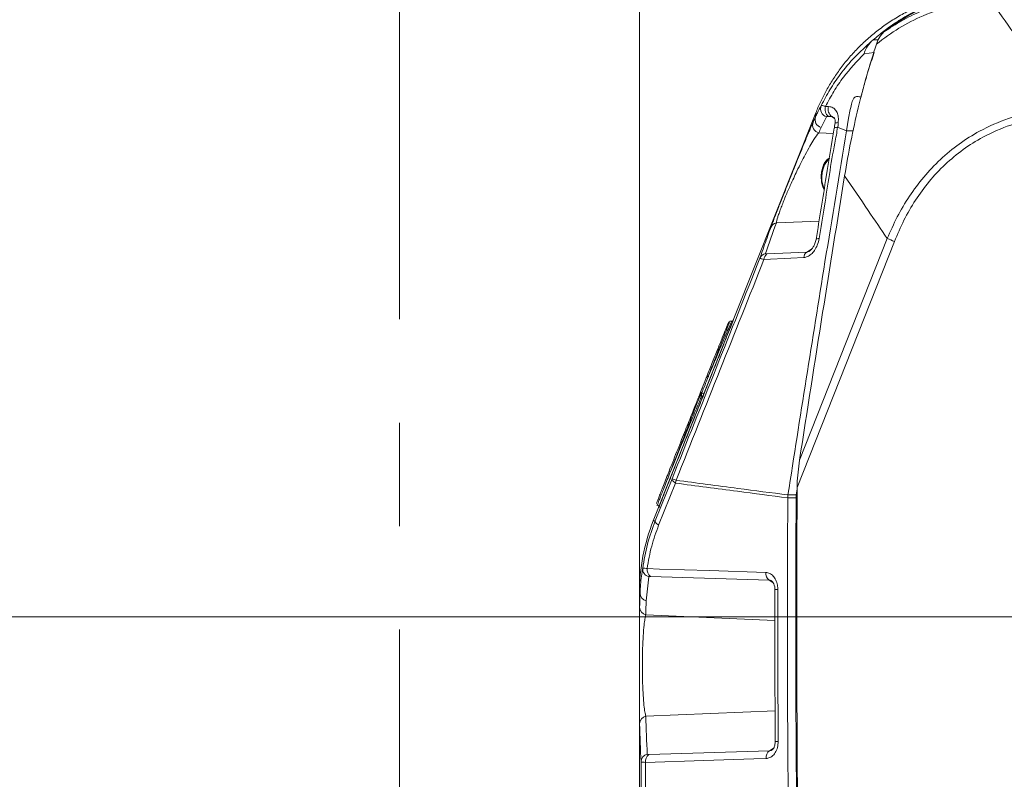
# Model space of a CAD drawing. Header units: millimetres. Extents: x 0 to 8410, y 0 to 5940.
# Tile 50 of 256: x 1108 to 1350, y 3108 to 3295. Entities that reach past the tile are written whole.
import ezdxf

# ---------------------------------------------------------------- set-up
doc = ezdxf.new("R2010")
doc.units = ezdxf.units.MM
doc.header["$LTSCALE"] = 10
doc.linetypes.add('CENTERX2', pattern=[20.32, 12.7, -2.54, 2.54, -2.54])
doc.styles.add('SLDTEXTSTYLE0', font='TXT', dxfattribs={"width": 0.605})
doc.dimstyles.new('SLDDIMSTYLE0', dxfattribs={"dimtxt": 50, "dimasz": 50, "dimexe": 0, "dimexo": 0.0625, "dimgap": 12.5, "dimtad": 1, "dimtoh": 1, "dimdec": 1, "dimrnd": 1e-09, "dimzin": 12, "dimdsep": 46, "dimtxsty": 'SLDTEXTSTYLE0', "dimsah": 1, "dimcen": 0.09, "dimadec": 0, "dimazin": 0, "dimtfac": 1, "dimtofl": 0, "dimtmove": 0, "dimatfit": 3, "dimfxl": 0, "dimfrac": 2, "dimtolj": 1, "dimtzin": 12, "dimarcsym": 0})

# ---------------------------------------------------------------- blocks, each defined once
blk = doc.blocks.new('*D5')
at = {"color": 7, "linetype": 'Continuous', "lineweight": 0}
for p, q in [((1260.19, 3153.84), (1260.19, 3562.48)), ((2846.19, 3209.54), (2846.19, 3562.48)), ((1260.19, 3547.48), (2846.19, 3547.48))]:
    blk.add_line(p, q, dxfattribs=at)
for points in [[(1260.19, 3547.48), (1310.19, 3539.98), (1310.19, 3554.98)], [(2846.19, 3547.48), (2796.19, 3554.98), (2796.19, 3539.98)]]:
    blk.add_solid(points, dxfattribs=at)
at = {"color": 7, "linetype": 'Continuous', "lineweight": 0, "insert": (1976.81, 3611.93), "char_height": 50, "attachment_point": 1, "style": 'SLDTEXTSTYLE0'}
blk.add_mtext('1586', dxfattribs=at)
blk = doc.blocks.new('*D6')
at = {"color": 7, "linetype": 'Continuous', "lineweight": 0}
for p, q in [((1398.8, 3148.04), (715.54, 3148.04)), ((730.54, 2973.04), (730.54, 3148.04)), ((1441.19, 2973.04), (715.54, 2973.04))]:
    blk.add_line(p, q, dxfattribs=at)
for points in [[(730.54, 3148.04), (723.04, 3098.04), (738.04, 3098.04)], [(730.54, 2973.04), (738.04, 3023.04), (723.04, 3023.04)]]:
    blk.add_solid(points, dxfattribs=at)
at = {"color": 7, "linetype": 'Continuous', "lineweight": 0, "insert": (666.09, 3003.26), "char_height": 50, "attachment_point": 1, "rotation": 90, "style": 'SLDTEXTSTYLE0'}
blk.add_mtext('175', dxfattribs=at)
blk = doc.blocks.new('*D9')
at = {"color": 7, "linetype": 'Continuous', "lineweight": 0}
for p, q in [((1441.19, 3305.04), (615.54, 3305.04)), ((630.54, 3305.04), (630.54, 1383.04)), ((1102.29, 1383.04), (615.54, 1383.04))]:
    blk.add_line(p, q, dxfattribs=at)
for points in [[(630.54, 3305.04), (623.04, 3255.04), (638.04, 3255.04)], [(630.54, 1383.04), (638.04, 1433.04), (623.04, 1433.04)]]:
    blk.add_solid(points, dxfattribs=at)
at = {"color": 7, "linetype": 'Continuous', "lineweight": 0, "insert": (566.09, 2267.66), "char_height": 50, "attachment_point": 1, "rotation": 90, "style": 'SLDTEXTSTYLE0'}
blk.add_mtext('1922', dxfattribs=at)

msp = doc.modelspace()

# ---------------------------------------------------------------- linework, layer by layer
at = {"color": 7, "linetype": 'CENTERX2', "lineweight": 0}
msp.add_line((1201.243864, 3348.092042), (1201.243864, 2908.466676), dxfattribs=at)
at = {"color": 7, "linetype": 'Continuous', "lineweight": 0}
for p, q in [((1317.209951, 3289.372847), (1317.57677, 3289.696381)), ((1314.630803, 3275.642202), (1314.632024, 3275.641963)), ((1303.511325, 3271.809265), (1263.597758, 3171.598599)), ((1311.546013, 3270.465061), (1311.054092, 3267.420694)), ((1311.054092, 3267.420694), (1308.824114, 3268.250272)), ((1312.70197, 3267.403171), (1311.054092, 3267.420694)), ((1282.859934, 3220.62473), (1282.40243, 3220.62473)), ((1296.61865, 3177.244708), (1296.618599, 3177.240893)), ((1296.61865, 3177.244708), (1296.67484, 3177.9515)), ((1296.675401, 3177.955434), (1296.67484, 3177.9515)), ((1260.190786, 3153.837368), (1260.190786, 3068.117902))]:
    msp.add_line(p, q, dxfattribs=at)
at = {"color": 8, "linetype": 'Continuous', "lineweight": 0}
for p, q in [((1317.576866, 3289.696381), (1318.902243, 3289.774701)), ((1317.840166, 3286.58633), (1315.380227, 3286.32097)), ((1305.89997, 3273.353145), (1306.654479, 3273.329303)), ((1306.181803, 3270.834968), (1304.833736, 3268.221066)), ((1307.360612, 3270.890519), (1306.610115, 3270.922587)), ((1308.135047, 3270.432756), (1307.360612, 3270.890519)), ((1304.232452, 3266.892359), (1307.846725, 3266.740367)), ((1293.83018, 3244.759962), (1304.316085, 3245.200679)), ((1299.524207, 3186.50727), (1321.056057, 3240.913555)), ((1322.838556, 3240.224406), (1298.933029, 3179.792211)), ((1291.514465, 3237.148687), (1301.288467, 3237.609193)), ((1301.288467, 3237.609193), (1302.494958, 3238.322422)), ((1275.466571, 3202.196762), (1275.046232, 3202.196762)), ((1275.466571, 3202.853486), (1275.466571, 3202.196762)), ((1264.057309, 3171.598599), (1268.229012, 3181.930348)), ((1269.087409, 3180.851504), (1264.915697, 3170.50986)), ((1298.712633, 3177.940175), (1298.931736, 3179.332063)), ((1298.65646, 3177.233383), (1298.712633, 3177.940175)), ((1263.597758, 3171.598599), (1264.057309, 3171.598599)), ((1262.51652, 3157.853648), (1261.857525, 3151.959107)), ((1292.044526, 3157.033488), (1262.89647, 3157.962129)), ((1292.976972, 3156.482145), (1292.044526, 3157.033488)), ((1260.333489, 3153.837368), (1260.190786, 3153.837368)), ((1261.763262, 3148.470447), (1293.482959, 3147.137091)), ((1261.763262, 3123.619005), (1293.529764, 3124.954388)), ((1262.485868, 3114.176557), (1292.151352, 3115.119264)), ((1292.151352, 3115.119264), (1293.074336, 3115.664885))]:
    msp.add_line(p, q, dxfattribs=at)
at = {"color": 8, "linetype": 'Continuous', "lineweight": 0, "flags": 128}
for points in [[(1308.999382, 3269.400761), (1308.720309, 3269.390151), (1308.497663, 3269.361422), (1308.339868, 3269.315526), (1308.252882, 3269.254253), (1308.236848, 3269.217059)], [(1303.571157, 3240.743205), (1303.587727, 3240.78171), (1303.675942, 3240.845248), (1303.83512, 3240.892813), (1304.059218, 3240.922496), (1304.339729, 3240.933106)], [(1300.558604, 3236.240551), (1297.409022, 3236.092016), (1290.784692, 3235.779569)], [(1276.817798, 3207.225725), (1276.814517, 3207.199142), (1276.824416, 3207.168624), (1276.84703, 3207.135603), (1276.881304, 3207.101509), (1276.925634, 3207.068131), (1276.977952, 3207.036898), (1277.035809, 3207.00936), (1277.096502, 3206.986711)], [(1275.187868, 3203.091786), (1275.184588, 3203.065321), (1275.194486, 3203.034923), (1275.217101, 3203.002021), (1275.251374, 3202.968165), (1275.295705, 3202.934906), (1275.348022, 3202.903673), (1275.405878, 3202.876136), (1275.466571, 3202.853486)], [(1267.758846, 3183.569357), (1267.698152, 3183.592007), (1267.640294, 3183.619663), (1267.587978, 3183.650896), (1267.543646, 3183.684394), (1267.509373, 3183.718488), (1267.486758, 3183.751628), (1267.47686, 3183.782265), (1267.480141, 3183.808968)], [(1269.087409, 3180.851504), (1268.869141, 3181.008145), (1268.678674, 3181.162402), (1268.518472, 3181.312248), (1268.390613, 3181.455657), (1268.29675, 3181.59084), (1268.2381, 3181.716129), (1268.215423, 3181.829736), (1268.229012, 3181.930348)], [(1298.65646, 3177.233383), (1297.831636, 3177.238032), (1296.61865, 3177.244708)], [(1296.67484, 3177.9515), (1297.887809, 3177.944705), (1298.712633, 3177.940175)], [(1299.035139, 3079.272315), (1298.885319, 3091.515705), (1298.764776, 3103.760049), (1298.673518, 3116.004989), (1298.611536, 3128.250405), (1298.578843, 3140.49618), (1298.575431, 3152.742073), (1298.601303, 3164.987847), (1298.65646, 3177.233383)], [(1264.057309, 3171.598599), (1264.043034, 3171.496794), (1264.065223, 3171.381876), (1264.123589, 3171.255395), (1264.21737, 3171.1189), (1264.345347, 3170.97418), (1264.505853, 3170.823023), (1264.696798, 3170.667693), (1264.915697, 3170.50986)], [(1262.086787, 3159.8479), (1265.149817, 3159.750149), (1277.401957, 3159.359619), (1291.23484, 3158.918545)], [(1291.341735, 3113.218948), (1288.279164, 3113.121554), (1276.028896, 3112.731979), (1261.676255, 3112.275645)]]:
    msp.add_lwpolyline(points, dxfattribs=at)
at = {"color": 7, "linetype": 'Continuous', "lineweight": 0, "flags": 128}
msp.add_lwpolyline([(1296.618599, 3177.240893), (1296.563409, 3164.990232), (1296.537528, 3152.739212), (1296.540953, 3140.488193), (1296.573687, 3128.237173), (1296.635728, 3115.986511), (1296.727076, 3103.736446), (1296.847729, 3091.486857), (1296.997685, 3079.238221)], dxfattribs=at)
at = {"color": 8, "linetype": 'Continuous', "lineweight": 0}
for centre, radius, start, end in [((1306.673708, 3272.765257), 1.99198, 155.57887519, 255.70334308), ((1308.15762, 3272.693748), 2.351975, 163.71839208, 228.85553294), ((1308.914825, 3272.66215), 2.356747, 163.5557674, 228.74022886), ((1305.311824, 3270.147281), 1.98466, 159.59073827, 256.06082661), ((1304.709484, 3268.818046), 1.983893, 159.56621439, 256.08675314), ((1311.824851, 3255.966729), 6.860997, 136.54922702, 204.25499449), ((1294.200409, 3242.902215), 1.894279, 101.27074205, 157.67576913), ((1282.305701, 3138.03507), 109.934402, 68.36451179, 69.36054434), ((1291.562683, 3235.397221), 1.901319, 101.38884261, 157.5591305), ((1292.639149, 3235.670151), 1.857682, 127.25930121, 176.62332086), ((1302.412627, 3236.130777), 1.85727, 127.24867818, 176.6115447), ((1275.011209, 3201.932239), 0.266832, 82.45788126, 155.95613323), ((1275.585707, 3203.328386), 0.285551, 165.46311109, 261.28981453), ((1275.51801, 3202.668435), 0.474469, 263.77620876, 311.20079082), ((1275.448733, 3202.544027), 0.510775, 8.6300406, 79.42593587), ((1256.398256, 3149.779538), 34.25845, 68.05477261, 69.79754929), ((1273.73863, 3180.46035), 4.667639, 166.42822731, 175.1929038), ((1298.642839, 3132.044734), 45.188651, 89.65137285, 89.98272993), ((1298.677156, 3175.934956), 2.005533, 82.99352585, 88.98638915), ((1262.966811, 3159.771166), 1.969679, 173.67359656, 256.78466919), ((1264.190826, 3159.63459), 2.114824, 174.21104312, 232.26289418), ((1293.338293, 3158.705619), 2.114203, 174.21981872, 232.27002387), ((1262.287772, 3153.865651), 1.954488, 180.8291322, 257.2831811), ((1293.958524, 3099.513176), 55.202401, 89.76318967, 90.5045576), ((1262.19084, 3150.37488), 1.951843, 180.76829455, 257.34597165), ((1262.190588, 3121.714775), 1.951589, 102.64811293, 179.23406226), ((1293.451204, 3113.442846), 2.121318, 127.78909317, 186.05866001), ((1294.045461, 3129.657177), 12.248485, 267.72642156, 271.06901548), ((1262.563155, 3112.37409), 1.958537, 102.81467427, 179.07863161), ((1263.785679, 3112.500091), 2.12133, 127.78742263, 186.07351337)]:
    msp.add_arc(centre, radius, start, end, dxfattribs=at)
at = {"color": 7, "linetype": 'Continuous', "lineweight": 0}
for centre, radius, start, end in [((1282.860123, 3221.087491), 0.462761, 269.97733374, 297.79850996), ((1308.190786, 3153.837378), 48, 158.28278217, 180)]:
    msp.add_arc(centre, radius, start, end, dxfattribs=at)
at = {"color": 8, "linetype": 'Continuous', "lineweight": 0}
for centre, major_axis, ratio, start_param, end_param in [((5220.352605, 2153.635014), (3929.230325, -1076.802932), 0.2467119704, 3.1017230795, 3.1031572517), ((4494.125582, 3974.783471), (3211.020015, 879.977879), 0.2467119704, 2.9681084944, 2.9761782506), ((4821.190786, 2243.733011), (3553.066533, -962.389449), 0.2468536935, 3.1994039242, 3.2031434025), ((4820.714903, 2241.854771), (3551.053272, -962.454855), 0.246973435, 3.1994784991, 3.2032179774), ((4820.714903, 4030.234758), (3551.053272, 962.454855), 0.246973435, 3.0799673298, 3.0900045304), ((4821.190786, 4028.356518), (3553.066533, 962.389449), 0.2468536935, 3.0800419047, 3.0900791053)]:
    msp.add_ellipse(centre, major_axis=major_axis, ratio=ratio, start_param=start_param, end_param=end_param, dxfattribs=at)
at = {"color": 7, "linetype": 'Continuous', "lineweight": 0}
msp.add_ellipse((4423.9771, 3148.044765), major_axis=(0, 4000), ratio=0.7812856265, start_param=1.5628593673, end_param=1.5881568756, dxfattribs=at)
for points, knots in [([(1345.017437, 3301.954195), (1344.03389, 3301.883636), (1341.794335, 3301.722971), (1338.353204, 3301.121533), (1334.730655, 3300.227677), (1331.2341, 3299.062808), (1327.880074, 3297.656019), (1324.684648, 3296.022615), (1321.661938, 3294.183022), (1318.824331, 3292.157858), (1316.182398, 3289.969063), (1313.744777, 3287.639625), (1311.518344, 3285.193724), (1309.507249, 3282.657321), (1307.71559, 3280.057434), (1306.138448, 3277.425964), (1304.794638, 3274.790914), (1303.933636, 3272.919628), (1303.563054, 3271.920882), (1303.520799, 3271.807)], [0, 0, 0, 0, 0.054618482, 0.1243673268, 0.193240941, 0.2612447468, 0.3283729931, 0.3946099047, 0.4599280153, 0.5242871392, 0.5876335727, 0.6498981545, 0.7109922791, 0.7707997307, 0.8291705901, 0.8859099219, 0.9407404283, 0.9932429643, 1, 1, 1, 1]), ([(1345.007259, 3301.608846), (1342.913807, 3301.326237), (1338.727087, 3300.761045), (1332.465402, 3298.748505), (1326.243116, 3295.903764), (1322.250361, 3293.081964), (1320.254348, 3291.671321)], [0, 0, 0, 0, 0.2455746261, 0.4911276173, 0.7456102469, 1, 1, 1, 1]), ([(1330.196079, 3297.833845), (1329.37287, 3297.449748), (1327.760009, 3296.69721), (1325.380873, 3295.389028), (1323.841582, 3294.404278), (1323.06721, 3293.908879)], [0, 0, 0, 0, 0.3412587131, 0.6686066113, 1, 1, 1, 1]), ([(1323.06721, 3293.908879), (1322.106886, 3293.248083), (1320.241479, 3291.964502), (1318.447303, 3290.437346), (1317.576781, 3289.696381)], [0, 0, 0, 0, 0.5148069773, 1, 1, 1, 1]), ([(1320.254348, 3291.671321), (1319.897047, 3291.31989), (1319.133619, 3290.569003), (1318.654152, 3289.342493), (1318.399086, 3288.690016)], [0, 0, 0, 0, 0.4680215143, 1, 1, 1, 1]), ([(1315.380227, 3286.32097), (1315.382435, 3286.328004), (1315.543476, 3286.840933), (1315.998431, 3288.029467), (1316.761484, 3288.875569), (1317.209951, 3289.372847)], [0, 0, 0, 0, 0.0057000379, 0.4156228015, 1, 1, 1, 1]), ([(1318.399086, 3288.690016), (1317.587809, 3286.127108), (1315.965231, 3281.001216), (1313.889366, 3272.992514), (1312.053131, 3264.78834), (1311.077922, 3259.162991), (1310.590319, 3256.350324)], [0, 0, 0, 0, 0.2482628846, 0.4965330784, 0.7482671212, 1, 1, 1, 1]), ([(1314.630803, 3275.642202), (1314.315754, 3275.717971), (1313.903763, 3275.817055), (1313.383866, 3275.791997), (1313.125599, 3275.699957), (1312.906052, 3275.516543), (1312.547186, 3274.943828), (1312.082947, 3273.228815), (1311.771355, 3271.624965), (1311.546013, 3270.465061)], [0, 0, 0, 0, 0.165097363, 0.2158983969, 0.2509331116, 0.2862845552, 0.3302641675, 0.5156469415, 1, 1, 1, 1]), ([(1303.45175, 3270.839378), (1303.599261, 3271.158213), (1304.028097, 3272.085117), (1304.530415, 3272.993139), (1304.859947, 3273.588822)], [0, 0, 0, 0, 0.3439784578, 1, 1, 1, 1]), ([(1307.915833, 3270.714686), (1307.935527, 3270.706034), (1307.988291, 3270.682857), (1308.123227, 3270.514082), (1308.255681, 3270.090531), (1308.303407, 3269.624976), (1308.236251, 3269.307731), (1308.216654, 3269.215152)], [0, 0, 0, 0, 0.16061550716, 0.43031047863, 0.6611669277, 0.90112134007, 1, 1, 1, 1]), ([(1292.448107, 3243.621752), (1292.528976, 3243.840473), (1292.690628, 3244.277687), (1293.070482, 3245.271517), (1293.562949, 3246.541683), (1294.311462, 3248.453704), (1295.371057, 3251.135355), (1296.530952, 3254.049843), (1297.496832, 3256.46514), (1298.387048, 3258.683475), (1299.298976, 3260.945127), (1300.287254, 3263.381726), (1301.215906, 3265.649791), (1302.184445, 3267.984409), (1302.601982, 3268.941301), (1302.850425, 3269.510672)], [0, 0, 0, 0, 0.0523590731, 0.1046632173, 0.1574902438, 0.2102591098, 0.3010650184, 0.3849818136, 0.4419572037, 0.4990077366, 0.5755084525, 0.6521132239, 0.7523333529, 0.8526332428, 1, 1, 1, 1]), ([(1308.064114, 3268.053338), (1307.40232, 3264.073457), (1305.889654, 3254.976625), (1304.41866, 3245.861732), (1303.591229, 3240.734622)], [0, 0, 0, 0, 0.43750195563, 1, 1, 1, 1]), ([(1308.238473, 3269.216702), (1308.196712, 3268.952056), (1308.135593, 3268.564738), (1308.079273, 3268.175897), (1308.061436, 3268.052742)], [0, 0, 0, 0, 0.6832785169, 1, 1, 1, 1]), ([(1308.830611, 3268.247888), (1308.649305, 3268.238861), (1308.286693, 3268.220808), (1308.052868, 3268.137385), (1308.083559, 3268.06472), (1308.089927, 3268.049643)], [0, 0, 0, 0, 0.44212391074, 0.88424540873, 1, 1, 1, 1]), ([(1311.054092, 3267.420694), (1309.28614, 3256.692608), (1305.939287, 3236.383601), (1301.153203, 3206.55839), (1298.161896, 3187.450753), (1296.675401, 3177.955434)], [0, 0, 0, 0, 0.36032561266, 0.68212123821, 1, 1, 1, 1]), ([(1306.850616, 3260.724113), (1306.66435, 3260.597743), (1306.221779, 3260.297485), (1305.662508, 3259.523936), (1305.182268, 3258.494506), (1304.894326, 3257.298269), (1304.786037, 3256.227347), (1304.853586, 3255.595098), (1304.876342, 3255.382106)], [0, 0, 0, 0, 0.13605994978, 0.3232809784, 0.51541060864, 0.70874204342, 0.90188083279, 1, 1, 1, 1]), ([(1310.590319, 3256.350324), (1308.7818, 3245.153021), (1305.026119, 3221.900014), (1301.402764, 3198.591666), (1299.524207, 3186.50727)], [0, 0, 0, 0, 0.48154214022, 1, 1, 1, 1]), ([(1304.876342, 3255.382106), (1304.889252, 3255.174217), (1304.928465, 3254.542732), (1305.158088, 3253.664594), (1305.445263, 3253.101592), (1305.561442, 3252.873823)], [0, 0, 0, 0, 0.2261410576, 0.6869275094, 1, 1, 1, 1]), ([(1303.569503, 3240.739867), (1303.569223, 3240.735895), (1303.545428, 3240.398362), (1303.328539, 3239.734278), (1302.93709, 3238.87977), (1302.494055, 3238.277267), (1302.135749, 3237.946479), (1301.999062, 3237.872649), (1301.96286, 3237.853095)], [0, 0, 0, 0, 0.0035397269, 0.3007475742, 0.5573016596, 0.7763169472, 0.9407566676, 1, 1, 1, 1]), ([(1283.324435, 3220.9398), (1283.278125, 3220.840123), (1283.185549, 3220.640866), (1282.557507, 3219.100559), (1281.629453, 3216.795748), (1280.415254, 3213.761623), (1279.022115, 3210.267572), (1277.843008, 3207.300707), (1276.996862, 3205.164424), (1276.403183, 3203.660964), (1276.09347, 3202.870662), (1275.931077, 3202.456281)], [0, 0, 0, 0, 0.1186921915, 0.2372677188, 0.3603830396, 0.4907747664, 0.6315048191, 0.776125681, 0.8483078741, 0.9204629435, 1, 1, 1, 1]), ([(1276.817798, 3207.225725), (1276.838036, 3207.276756), (1277.261497, 3208.34454), (1278.150256, 3210.581758), (1279.433326, 3213.799528), (1280.553366, 3216.597739), (1281.411865, 3218.729106), (1281.994657, 3220.158028), (1282.08069, 3220.343167), (1282.123729, 3220.435783)], [0, 0, 0, 0, 0.0092484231, 0.1935186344, 0.3730053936, 0.5392067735, 0.6961772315, 0.8480102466, 1, 1, 1, 1]), ([(1282.40243, 3220.62473), (1282.40243, 3220.62473), (1282.40243, 3220.624731), (1282.253546, 3220.293994), (1281.696661, 3218.877138), (1280.830382, 3216.657772), (1279.883984, 3214.218535), (1279.234017, 3212.534495), (1278.984085, 3211.886928)], [0, 0, 0, 0, 0.0000040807, 0.2083579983, 0.4163165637, 0.6310880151, 0.8581416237, 1, 1, 1, 1]), ([(1275.309297, 3203.400061), (1275.416431, 3203.673773), (1275.766563, 3204.568312), (1276.312238, 3205.94963), (1276.746789, 3207.046488), (1276.817798, 3207.225725)], [0, 0, 0, 0, 0.2694541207, 0.8806217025, 1, 1, 1, 1]), ([(1275.931077, 3202.456281), (1275.774923, 3202.072134), (1275.462558, 3201.303697), (1274.813028, 3199.691699), (1274.016982, 3197.707743), (1273.074622, 3195.351995), (1272.067483, 3192.829418), (1271.03448, 3190.238372), (1270.000951, 3187.642924), (1269.020624, 3185.178113), (1268.112318, 3182.890873), (1267.305872, 3180.856226), (1266.596081, 3179.06028), (1266.002711, 3177.552676), (1265.530114, 3176.343269), (1265.187383, 3175.455158), (1264.975013, 3174.889191), (1264.956201, 3174.816195), (1264.946796, 3174.779698)], [0, 0, 0, 0, 0.0576722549, 0.1153661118, 0.1851579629, 0.2549736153, 0.3242097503, 0.3934618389, 0.4613234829, 0.5291691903, 0.5916308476, 0.6540822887, 0.7130335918, 0.7719627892, 0.8289419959, 0.8859054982, 0.9429549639, 1, 1, 1, 1]), ([(1274.767529, 3202.040956), (1274.787645, 3202.090537), (1274.827828, 3202.18958), (1274.920461, 3202.420136), (1275.026645, 3202.685913), (1275.120012, 3202.920451), (1275.171565, 3203.050621), (1275.187868, 3203.091786)], [0, 0, 0, 0, 0.21416012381, 0.42779913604, 0.65317788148, 0.89032155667, 1, 1, 1, 1]), ([(1275.187868, 3203.091786), (1275.216843, 3203.165043), (1275.264057, 3203.284418), (1275.29669, 3203.367835), (1275.309297, 3203.400061)], [0, 0, 0, 0, 0.61368162, 1, 1, 1, 1]), ([(1267.480141, 3183.808968), (1267.77136, 3184.542567), (1268.369777, 3186.05002), (1269.335373, 3188.477307), (1270.309319, 3190.922533), (1271.253994, 3193.291242), (1272.130869, 3195.486863), (1272.936976, 3197.501112), (1273.654328, 3199.288831), (1274.286284, 3200.857379), (1274.607138, 3201.646489), (1274.767529, 3202.040956)], [0, 0, 0, 0, 0.11257707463, 0.23133161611, 0.35011446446, 0.46226304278, 0.57438897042, 0.68066084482, 0.78690800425, 0.89347778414, 1, 1, 1, 1]), ([(1299.524207, 3186.50727), (1299.388608, 3185.530679), (1299.116248, 3183.56911), (1298.955437, 3181.311014), (1298.936788, 3180.04701), (1298.933029, 3179.792211)], [0, 0, 0, 0, 0.4418459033, 0.8874865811, 1, 1, 1, 1]), ([(1264.375895, 3175.856993), (1264.37954, 3175.875094), (1264.388148, 3175.91784), (1264.537875, 3176.32324), (1264.82364, 3177.068619), (1265.235173, 3178.124785), (1265.760786, 3179.463476), (1266.396397, 3181.073821), (1266.988362, 3182.569133), (1267.363204, 3183.514156), (1267.480141, 3183.808968)], [0, 0, 0, 0, 0.1000397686, 0.2362466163, 0.3724794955, 0.5091390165, 0.6458302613, 0.7901494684, 0.9345343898, 1, 1, 1, 1]), ([(1264.463156, 3175.520942), (1264.472925, 3175.511123), (1264.508864, 3175.474999), (1264.562514, 3175.454694), (1264.600916, 3175.451081), (1264.602142, 3175.450966)], [0, 0, 0, 0, 0.2654307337, 0.97654281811, 1, 1, 1, 1]), ([(1264.588187, 3175.443933), (1264.616284, 3175.439946), (1264.707596, 3175.426989), (1264.825184, 3175.337908), (1264.913971, 3175.230291), (1264.938068, 3175.16333), (1264.946182, 3175.140783)], [0, 0, 0, 0, 0.1696870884, 0.5514658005, 0.8489759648, 1, 1, 1, 1]), ([(1261.009127, 3159.98821), (1261.334985, 3161.973002), (1261.994693, 3165.991268), (1263.36424, 3169.714453), (1264.057309, 3171.598599)], [0, 0, 0, 0, 0.4939424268, 1, 1, 1, 1]), ([(1260.333489, 3153.837368), (1260.347922, 3154.187672), (1260.420097, 3155.939314), (1260.649515, 3157.989096), (1260.951261, 3159.666527), (1261.009127, 3159.98821)], [0, 0, 0, 0, 0.1680806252, 0.8404618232, 1, 1, 1, 1]), ([(1292.638061, 3156.835005), (1292.692366, 3156.801585), (1292.812658, 3156.727554), (1293.09636, 3156.362463), (1293.338388, 3155.783828), (1293.476667, 3155.193637), (1293.455907, 3154.822848), (1293.449867, 3154.714987)], [0, 0, 0, 0, 0.1803017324, 0.3993966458, 0.6318630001, 0.8929103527, 1, 1, 1, 1]), ([(1293.47492, 3154.713556), (1293.473424, 3154.150452), (1293.443979, 3143.067412), (1293.457518, 3130.634695), (1293.559063, 3118.76706), (1293.570602, 3117.418453)], [0, 0, 0, 0, 0.04529560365, 0.89150994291, 1, 1, 1, 1]), ([(1260.239173, 3121.740863), (1260.233312, 3122.116084), (1260.221598, 3122.866068), (1260.210767, 3124.575255), (1260.20378, 3126.499893), (1260.199705, 3128.398522), (1260.197166, 3130.425494), (1260.195685, 3132.501796), (1260.194964, 3134.703192), (1260.194908, 3136.883872), (1260.195428, 3138.963151), (1260.196906, 3141.555896), (1260.199961, 3143.99184), (1260.205404, 3146.097238), (1260.212234, 3147.771025), (1260.222595, 3149.302986), (1260.233645, 3150.000022), (1260.239173, 3150.348708)], [0, 0, 0, 0, 0.0900314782, 0.1799529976, 0.243703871, 0.3073906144, 0.3608760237, 0.4143220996, 0.4680531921, 0.5217712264, 0.5703832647, 0.6190164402, 0.7180228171, 0.7745388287, 0.8310909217, 0.9155046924, 1, 1, 1, 1]), ([(1293.550795, 3117.421791), (1293.5411, 3117.161837), (1293.520967, 3116.62203), (1293.276942, 3115.938909), (1292.980551, 3115.484478), (1292.777055, 3115.316964), (1292.730748, 3115.298962), (1292.729087, 3115.298316)], [0, 0, 0, 0, 0.25536579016, 0.53027809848, 0.75598565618, 0.99124491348, 1, 1, 1, 1])]:
    msp.add_open_spline(points, degree=3, knots=knots, dxfattribs=at)
at = {"color": 8, "linetype": 'Continuous', "lineweight": 0}
for points, knots in [([(1346.323084, 3300.517842), (1361.31252, 3301.338305), (1391.294776, 3302.979416), (1436.334285, 3303.724322), (1481.496719, 3303.219068), (1526.744969, 3301.291008), (1572.049556, 3298.08998), (1602.144869, 3294.796688), (1617.190797, 3293.150231)], [0, 0, 0, 0, 0.1659693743, 0.3319762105, 0.497945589, 0.6652842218, 0.8326613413, 1, 1, 1, 1]), ([(1617.190797, 3292.074964), (1602.272005, 3293.709813), (1572.431039, 3296.979884), (1527.510098, 3300.17406), (1482.398288, 3302.126398), (1437.123293, 3302.662349), (1391.722725, 3301.929887), (1361.500238, 3300.278052), (1346.390735, 3299.452231)], [0, 0, 0, 0, 0.1659687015, 0.3319750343, 0.4979436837, 0.6652829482, 0.8326607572, 1, 1, 1, 1]), ([(1344.952989, 3299.344942), (1342.402919, 3299.03237), (1337.230782, 3298.398402), (1330.180213, 3295.954024), (1323.796826, 3292.751406), (1320.210135, 3290.052693), (1318.399086, 3288.690016)], [0, 0, 0, 0, 0.2647929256, 0.5370617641, 0.7662458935, 1, 1, 1, 1]), ([(1320.254348, 3291.671321), (1321.695547, 3292.628581), (1324.595074, 3294.554476), (1330.118593, 3297.220065), (1335.599866, 3299.024595), (1340.863143, 3300.068791), (1343.5719, 3300.309111), (1344.926264, 3300.42927)], [0, 0, 0, 0, 0.1956717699, 0.393669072, 0.6923520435, 0.8461776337, 1, 1, 1, 1]), ([(1346.390735, 3299.452231), (1348.320872, 3296.749728), (1353.226529, 3289.881019), (1359.467775, 3281.140342), (1363.779783, 3275.098967), (1365.111623, 3273.232982)], [0, 0, 0, 0, 0.309544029, 0.7867404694, 1, 1, 1, 1]), ([(1304.859947, 3273.588822), (1305.545483, 3274.905002), (1306.922512, 3277.5488), (1309.658473, 3281.55095), (1313.006339, 3285.608804), (1315.802344, 3288.112432), (1317.209951, 3289.372847)], [0, 0, 0, 0, 0.2204395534, 0.4427947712, 0.7194831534, 1, 1, 1, 1]), ([(1315.380227, 3286.32097), (1313.621315, 3284.456996), (1310.896811, 3281.569755), (1307.882163, 3277.097069), (1306.562491, 3274.6045), (1305.89997, 3273.353145)], [0, 0, 0, 0, 0.4756408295, 0.7367538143, 1, 1, 1, 1]), ([(1314.632024, 3275.641963), (1314.707828, 3275.952237), (1315.086958, 3277.50407), (1316.078484, 3281.215052), (1317.152855, 3284.490752), (1317.840166, 3286.58633)], [0, 0, 0, 0, 0.08259659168, 0.41310578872, 1, 1, 1, 1]), ([(1304.859947, 3273.588822), (1304.923427, 3273.596542), (1305.042355, 3273.611007), (1305.522524, 3273.476555), (1305.832884, 3273.375079), (1305.89997, 3273.353145)], [0, 0, 0, 0, 0.4729614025, 0.8860782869, 1, 1, 1, 1]), ([(1306.654479, 3273.329303), (1306.845355, 3273.309653), (1307.382448, 3273.25436), (1308.156931, 3272.81244), (1308.796019, 3271.92468), (1309.122009, 3270.739964), (1309.040401, 3269.848727), (1308.999382, 3269.400761)], [0, 0, 0, 0, 0.1197793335, 0.337039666, 0.5555150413, 0.7765865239, 1, 1, 1, 1]), ([(1321.056057, 3240.913555), (1321.845951, 3242.706845), (1323.427427, 3246.297258), (1326.437543, 3251.360491), (1329.94889, 3256.116246), (1334.041655, 3260.427818), (1338.648177, 3264.22374), (1344.214237, 3267.742923), (1350.821678, 3270.604288), (1358.041825, 3272.545496), (1362.869973, 3273.014998), (1365.111623, 3273.232982)], [0, 0, 0, 0, 0.1016122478, 0.2034416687, 0.3049402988, 0.4078361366, 0.5111179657, 0.6139644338, 0.7485725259, 0.8832653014, 1, 1, 1, 1]), ([(1302.850425, 3269.510672), (1302.988026, 3269.816187), (1303.187581, 3270.25926), (1303.389166, 3270.701943), (1303.45175, 3270.839378)], [0, 0, 0, 0, 0.68953893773, 1, 1, 1, 1]), ([(1303.45175, 3270.839378), (1303.470743, 3271.131838), (1303.50795, 3271.704765), (1303.512459, 3271.774921), (1303.514667, 3271.809265)], [0, 0, 0, 0, 0.5104659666, 1, 1, 1, 1]), ([(1306.610115, 3270.922587), (1306.584514, 3270.923362), (1306.46601, 3270.926949), (1306.277423, 3270.911993), (1306.214993, 3270.861703), (1306.181803, 3270.834968)], [0, 0, 0, 0, 0.1143109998, 0.5291354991, 1, 1, 1, 1]), ([(1307.90732, 3270.69895), (1307.822253, 3270.755647), (1307.656519, 3270.866109), (1307.457486, 3270.882528), (1307.360612, 3270.890519)], [0, 0, 0, 0, 0.5132744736, 1, 1, 1, 1]), ([(1365.211416, 3271.399662), (1363.039846, 3271.211873), (1358.371203, 3270.808147), (1351.38497, 3268.988776), (1345.000859, 3266.258932), (1339.63519, 3262.868197), (1335.208436, 3259.198118), (1331.283965, 3255.015486), (1327.93154, 3250.391048), (1325.070824, 3245.460941), (1323.582112, 3241.968668), (1322.838556, 3240.224406)], [0, 0, 0, 0, 0.1170064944, 0.251551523, 0.3860020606, 0.4886063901, 0.5916710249, 0.6943318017, 0.7960631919, 0.89814109, 1, 1, 1, 1]), ([(1308.830611, 3268.247888), (1308.830608, 3268.247848), (1308.707106, 3266.930478), (1307.37304, 3260.581742), (1306.080582, 3251.409129), (1304.78221, 3243.595844), (1304.339729, 3240.933106)], [0, 0, 0, 0, 0.0000042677, 0.14148577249, 0.70742148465, 1, 1, 1, 1]), ([(1308.999382, 3269.400761), (1309.02671, 3268.826771), (1309.054039, 3268.252772), (1308.817621, 3268.252775), (1308.817617, 3268.252775)], [0, 0, 0, 0, 0.9999842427, 1, 1, 1, 1]), ([(1304.232452, 3266.892359), (1303.865908, 3266.412992), (1303.253461, 3265.612033), (1302.072659, 3263.638028), (1301.013561, 3261.719595), (1299.931921, 3259.631337), (1298.982235, 3257.707846), (1298.075961, 3255.7939), (1297.133214, 3253.729558), (1296.039702, 3251.213358), (1295.128597, 3248.939205), (1294.550333, 3247.354778), (1294.303381, 3246.610844), (1293.990291, 3245.594294), (1293.90721, 3245.161359), (1293.83018, 3244.759962)], [0, 0, 0, 0, 0.1520353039, 0.2540312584, 0.3584069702, 0.4351248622, 0.5136401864, 0.5693779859, 0.6265860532, 0.7078791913, 0.7948245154, 0.8408809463, 0.8887866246, 0.8968880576, 1, 1, 1, 1]), ([(1321.056057, 3240.913555), (1319.502474, 3243.205917), (1316.013052, 3248.354675), (1312.525257, 3253.497319), (1310.590319, 3256.350324)], [0, 0, 0, 0, 0.4452261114, 1, 1, 1, 1]), ([(1289.805343, 3236.123011), (1289.930847, 3236.491232), (1290.558368, 3238.332345), (1291.434748, 3240.831008), (1292.210194, 3242.96655), (1292.448107, 3243.621752)], [0, 0, 0, 0, 0.1477012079, 0.7385079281, 1, 1, 1, 1]), ([(1304.339729, 3240.933106), (1304.211475, 3240.37506), (1303.973598, 3239.34003), (1303.248924, 3238.013775), (1302.421159, 3237.05577), (1301.504232, 3236.405688), (1300.874112, 3236.295649), (1300.558604, 3236.240551)], [0, 0, 0, 0, 0.2534899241, 0.4701583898, 0.6547648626, 0.8271370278, 1, 1, 1, 1]), ([(1268.229012, 3181.930348), (1271.83443, 3190.983974), (1279.028313, 3209.048654), (1286.218648, 3227.112414), (1289.805343, 3236.123011)], [0, 0, 0, 0, 0.501178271, 1, 1, 1, 1]), ([(1290.784692, 3235.779569), (1290.597115, 3235.823915), (1290.217103, 3235.913757), (1289.891109, 3236.02871), (1289.802823, 3236.093184), (1289.80508, 3236.1199), (1289.805343, 3236.123011)], [0, 0, 0, 0, 0.3217348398, 0.651804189, 0.9594622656, 1, 1, 1, 1]), ([(1291.187236, 3237.261102), (1291.186267, 3237.257865), (1291.178114, 3237.23063), (1291.19691, 3237.18559), (1291.309109, 3237.146834), (1291.446078, 3237.14807), (1291.514465, 3237.148687)], [0, 0, 0, 0, 0.0416229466, 0.3502015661, 0.6755645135, 1, 1, 1, 1]), ([(1301.288467, 3237.609193), (1301.424455, 3237.632953), (1301.591762, 3237.662184), (1301.821152, 3237.761411), (1301.904706, 3237.821944), (1301.957905, 3237.860486)], [0, 0, 0, 0, 0.6120224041, 0.7529737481, 1, 1, 1, 1]), ([(1290.784692, 3235.779569), (1287.196647, 3226.76329), (1280.003995, 3208.689114), (1272.807739, 3190.614027), (1269.201326, 3181.555674)], [0, 0, 0, 0, 0.4988487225, 1, 1, 1, 1]), ([(1277.096502, 3206.986711), (1277.122713, 3207.049512), (1277.587582, 3208.163346), (1278.557855, 3210.483992), (1279.950828, 3213.80221), (1281.161678, 3216.680505), (1282.09833, 3218.887063), (1282.699276, 3220.296273), (1282.859935, 3220.624731), (1282.859934, 3220.62473), (1282.859934, 3220.62473)], [0, 0, 0, 0, 0.0110361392, 0.1957355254, 0.3755012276, 0.5419465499, 0.6986978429, 0.8493889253, 0.9999970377, 1, 1, 1, 1]), ([(1278.984085, 3211.886928), (1278.804202, 3211.421364), (1278.397046, 3210.367585), (1277.75118, 3208.690276), (1277.317056, 3207.560624), (1277.096502, 3206.986711)], [0, 0, 0, 0, 0.2802522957, 0.6343359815, 1, 1, 1, 1]), ([(1277.096502, 3206.986711), (1276.879295, 3206.438307), (1276.436453, 3205.32022), (1275.979429, 3204.160902), (1275.693114, 3203.431343), (1275.586794, 3203.15948), (1275.542464, 3203.046128)], [0, 0, 0, 0, 0.3582784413, 0.7304587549, 0.8876164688, 1, 1, 1, 1]), ([(1267.758846, 3183.569357), (1268.016028, 3184.195265), (1268.589869, 3185.591831), (1269.537483, 3187.891425), (1270.569928, 3190.395227), (1271.602623, 3192.898305), (1272.609502, 3195.334215), (1273.55222, 3197.60944), (1274.348032, 3199.525494), (1274.997757, 3201.082866), (1275.31032, 3201.825512), (1275.466571, 3202.196762)], [0, 0, 0, 0, 0.0943777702, 0.2105818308, 0.3268133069, 0.445453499, 0.5640670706, 0.6835127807, 0.8029195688, 0.9014790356, 1, 1, 1, 1]), ([(1275.046232, 3202.196762), (1274.885895, 3201.793916), (1274.565143, 3200.988027), (1273.933328, 3199.385412), (1273.215782, 3197.558819), (1272.409866, 3195.500922), (1271.532913, 3193.257611), (1270.587982, 3190.837477), (1269.613877, 3188.338836), (1268.648498, 3185.8585), (1268.050076, 3184.318714), (1267.758846, 3183.569357)], [0, 0, 0, 0, 0.1066363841, 0.2133248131, 0.3195924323, 0.4258855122, 0.5379482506, 0.6500404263, 0.7687695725, 0.8874685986, 1, 1, 1, 1]), ([(1275.466571, 3202.853486), (1275.45024, 3202.827702), (1275.398269, 3202.745654), (1275.305574, 3202.600116), (1275.200194, 3202.435226), (1275.107808, 3202.29146), (1275.06656, 3202.228025), (1275.046232, 3202.196762)], [0, 0, 0, 0, 0.1106938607, 0.3522456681, 0.5809675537, 0.7934871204, 1, 1, 1, 1]), ([(1275.542464, 3203.046128), (1275.534585, 3203.025987), (1275.514192, 3202.973854), (1275.484681, 3202.89926), (1275.466571, 3202.853486)], [0, 0, 0, 0, 0.3863466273, 1, 1, 1, 1]), ([(1267.758846, 3183.569357), (1267.639691, 3183.268985), (1267.257473, 3182.305471), (1266.653766, 3180.780774), (1266.005164, 3179.137581), (1265.468434, 3177.771024), (1265.047852, 3176.691751), (1264.755678, 3175.929772), (1264.602526, 3175.515256), (1264.593715, 3175.471517), (1264.589983, 3175.452993)], [0, 0, 0, 0, 0.0653083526, 0.209491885, 0.3536158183, 0.4903223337, 0.6270020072, 0.7634133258, 0.8997980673, 1, 1, 1, 1]), ([(1296.618599, 3177.240893), (1292.50674, 3177.776553), (1283.328673, 3178.972196), (1274.152546, 3180.183098), (1269.087409, 3180.851504)], [0, 0, 0, 0, 0.4480092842, 1, 1, 1, 1]), ([(1269.201326, 3181.555674), (1274.266323, 3180.88782), (1283.423418, 3179.680397), (1292.582441, 3178.4882), (1296.675401, 3177.955434)], [0, 0, 0, 0, 0.5531226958, 1, 1, 1, 1]), ([(1264.915697, 3170.50986), (1264.292481, 3168.823315), (1263.031411, 3165.410617), (1262.404088, 3161.716431), (1262.086787, 3159.8479)], [0, 0, 0, 0, 0.4941970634, 1, 1, 1, 1]), ([(1261.009127, 3159.98821), (1261.045391, 3159.990045), (1261.089165, 3159.99226), (1261.379495, 3159.957226), (1261.676165, 3159.913546), (1262.014142, 3159.859514), (1262.086787, 3159.8479)], [0, 0, 0, 0, 0.3911859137, 0.4722058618, 0.88655624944, 1, 1, 1, 1]), ([(1291.23484, 3158.918545), (1291.561378, 3158.865431), (1292.214275, 3158.759232), (1293.076646, 3158.068203), (1293.740906, 3157.060698), (1294.125969, 3155.88617), (1294.168209, 3155.071406), (1294.186681, 3154.715106)], [0, 0, 0, 0, 0.2028271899, 0.4055420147, 0.612422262, 0.8305103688, 1, 1, 1, 1]), ([(1262.89647, 3157.962129), (1262.871828, 3157.962574), (1262.756015, 3157.964667), (1262.579374, 3157.942433), (1262.538491, 3157.884684), (1262.51652, 3157.853648)], [0, 0, 0, 0, 0.1111322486, 0.5223082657, 1, 1, 1, 1]), ([(1292.634053, 3156.82964), (1292.601703, 3156.855277), (1292.416608, 3157.001958), (1292.212753, 3157.019233), (1292.044526, 3157.033488)], [0, 0, 0, 0, 0.17477548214, 1, 1, 1, 1]), ([(1294.186681, 3154.715106), (1294.185293, 3153.381791), (1294.17835, 3146.715132), (1294.189577, 3134.280137), (1294.245119, 3123.178887), (1294.273978, 3117.410824)], [0, 0, 0, 0, 0.1072237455, 0.5361252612, 1, 1, 1, 1]), ([(1261.763262, 3148.470447), (1261.687685, 3148.172052), (1261.536613, 3147.575588), (1261.310693, 3145.930642), (1261.108595, 3143.569022), (1260.961077, 3140.371944), (1260.906181, 3137.366355), (1260.910023, 3134.873323), (1260.938469, 3132.949998), (1260.991837, 3131.142388), (1261.070752, 3129.375155), (1261.177015, 3127.727659), (1261.328309, 3126.056035), (1261.522194, 3124.580576), (1261.682869, 3123.939677), (1261.763262, 3123.619005)], [0, 0, 0, 0, 0.0862207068, 0.1723468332, 0.2857563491, 0.3837584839, 0.4784804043, 0.5308603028, 0.5832607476, 0.6359369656, 0.6886686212, 0.7525321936, 0.8164720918, 0.908172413, 1, 1, 1, 1]), ([(1294.273978, 3117.410824), (1294.240662, 3116.915596), (1294.173995, 3115.92462), (1293.608525, 3114.617513), (1292.781021, 3113.678468), (1291.967513, 3113.275603), (1291.4837, 3113.231801), (1291.341735, 3113.218948)], [0, 0, 0, 0, 0.2353978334, 0.4710432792, 0.6978924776, 0.9113531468, 1, 1, 1, 1]), ([(1292.151352, 3115.119264), (1292.222125, 3115.123712), (1292.412148, 3115.135656), (1292.600624, 3115.248195), (1292.718904, 3115.31882)], [0, 0, 0, 0, 0.372441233, 1, 1, 1, 1]), ([(1262.128754, 3114.283845), (1262.134784, 3114.266075), (1262.1493, 3114.22329), (1262.260925, 3114.179797), (1262.410873, 3114.177637), (1262.485868, 3114.176557)], [0, 0, 0, 0, 0.2620442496, 0.6309160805, 1, 1, 1, 1]), ([(1260.593306, 3078.008101), (1260.595785, 3083.976861), (1260.600549, 3095.441338), (1260.60347, 3106.908554), (1260.60487, 3112.405583)], [0, 0, 0, 0, 0.5206308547, 1, 1, 1, 1]), ([(1261.676255, 3112.275645), (1261.451493, 3112.279073), (1261.003754, 3112.285902), (1260.667495, 3112.337077), (1260.623154, 3112.385582), (1260.60487, 3112.405583)], [0, 0, 0, 0, 0.3720016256, 0.7410448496, 1, 1, 1, 1]), ([(1261.676255, 3112.275645), (1261.674903, 3106.805361), (1261.672072, 3095.359213), (1261.667465, 3083.915786), (1261.665061, 3077.941343)], [0, 0, 0, 0, 0.4779148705, 1, 1, 1, 1])]:
    msp.add_open_spline(points, degree=3, knots=knots, dxfattribs=at)

# ---------------------------------------------------------------- dimensions: what is measured, and where the dimension line sits
at = {"color": 7, "linetype": 'Continuous', "lineweight": 0}
dim = msp.add_linear_dim(base=(2846.190786, 3547.476603), p1=(1260.190786, 3153.837378), p2=(2846.190786, 3209.544765), dimstyle='SLDDIMSTYLE0', dxfattribs=at)
dim.commit()
dim.dimension.update_dxf_attribs({"geometry": '*D5', "text_midpoint": (2053.190786, 3547.476603), "dimtype": 160})
for base, p1, p2, picture, middle in [((630.538944, 1383.044765), (1441.190786, 3305.044765), (1102.291642, 1383.044765), '*D9', (630.538944, 2344.044765)), ((730.538944, 3148.044765), (1441.190786, 2973.044765), (1398.79603, 3148.044765), '*D6', (730.538944, 3060.544765))]:
    dim = msp.add_linear_dim(base=base, p1=p1, p2=p2, angle=90, dimstyle='SLDDIMSTYLE0', dxfattribs=at)
    dim.commit()
    dim.dimension.update_dxf_attribs({"geometry": picture, "text_midpoint": middle, "dimtype": 160})

doc.saveas('drawing.dxf')
